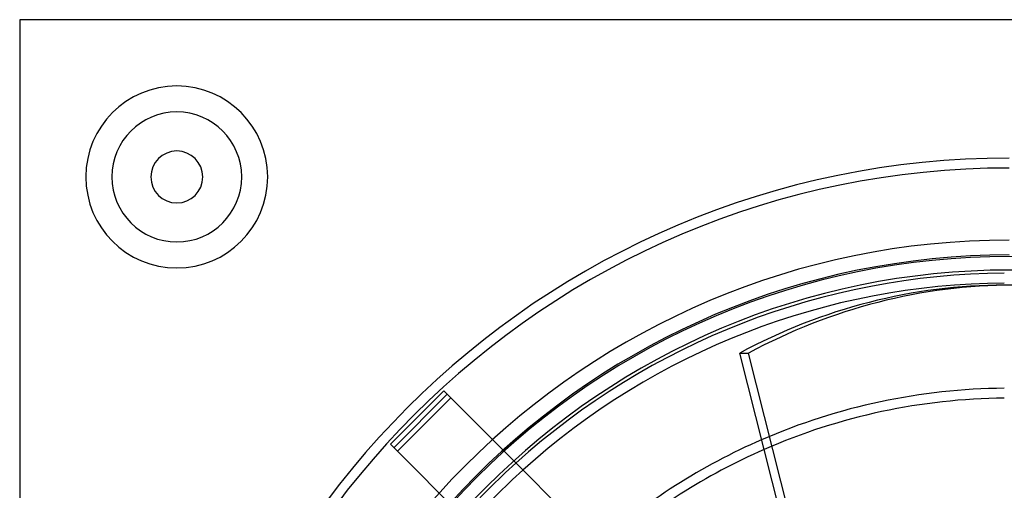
# Model space of a CAD drawing. Header units: millimetres. Extents: x -200 to 200, y -200 to 200.
# Tile 4 of 11: x -200 to -1, y 105 to 200. Entities that reach past the tile are written whole.
import ezdxf

# ---------------------------------------------------------------- set-up
doc = ezdxf.new("R2010")
doc.units = ezdxf.units.MM
doc.layers.add('HIDDEN', color=7, linetype='Continuous')
doc.layers.add('THICK', color=7, linetype='Continuous')

msp = doc.modelspace()

# ---------------------------------------------------------------- linework, layer by layer
at = {"layer": 'HIDDEN'}
for p, q in [((-200, 200), (-200, 200)), ((-114.29, 125.07), (-125.07, 114.29)), ((-124.36, 113.58), (-113.58, 124.36)), ((-123.66, 112.87), (-112.87, 123.66)), ((-114.29, 125.07), (-114.29, 125.07)), ((-112.87, 123.66), (-114.29, 125.07)), ((-112.87, 123.66), (-112.87, 123.66)), ((-100.15, 110.93), (-112.87, 123.66)), ((-125.07, 114.29), (-123.66, 112.87)), ((-125.07, 114.29), (-125.07, 114.29)), ((-123.66, 112.87), (-123.66, 112.87)), ((-123.66, 112.87), (-110.93, 100.15))]:
    msp.add_line(p, q, dxfattribs=at)
for centre, radius, start, end in [((-168.25, 168.25), 18.38, 90, 270), ((-168.25, 168.25), 18.38, 270, 90), ((-168.25, 168.25), 13.12, 90, 270), ((-168.25, 168.25), 13.12, 270, 90), ((0, 0), 172.05, 90, 180), ((0, 0), 172.05, 90, 180), ((0, 0), 170.05, 90, 180), ((0, 0), 170.05, 90, 180), ((0, 0), 152.19, 0, 180), ((0, 0), 125.59, 90.4562, 113.4812), ((0, 0), 123.59, 90.4636, 113.6326), ((0, 0), 148.82, 132.0631, 137.9369), ((0, 0), 146.82, 132.0231, 137.9769)]:
    msp.add_arc(centre, radius, start, end, dxfattribs=at)
at = {"layer": 'THICK'}
for p, q in [((200, 200), (-200, 200)), ((-200, 200), (-200, -200)), ((-54.47, 132.68), (-52.69, 132.68)), ((-37.87, 67.1), (-54.47, 132.68)), ((-36.09, 67.1), (-52.69, 132.68)), ((-52.27, 63.06), (-100.15, 110.93))]:
    msp.add_line(p, q, dxfattribs=at)
for centre, radius, start, end in [((-168.25, 168.25), 18.38, 90, 270), ((-168.25, 168.25), 18.38, 270, 90), ((-168.25, 168.25), 13.12, 90, 270), ((-168.25, 168.25), 13.12, 270, 90), ((-168.25, 168.25), 5.25, 0, 180), ((-168.25, 168.25), 5.25, 180, 0), ((0, 0), 155.5, 90, 180), ((0, 0), 152.5, 90, 270), ((0, 0), 149.45, 0, 180), ((0, 0), 148.82, 90.385, 132.0631), ((0, 0), 146.82, 90.3902, 132.0231), ((0, 0), 125.59, 113.4812, 131.5193), ((0, 0), 123.59, 113.6326, 131.4628)]:
    msp.add_arc(centre, radius, start, end, dxfattribs=at)
for centre, major_axis, start_param, end_param in [((-0.89, 0), (0, -146.4), -3.141593, -2.70526), ((0.89, 0), (0, 146.4), 0, 0.436332)]:
    msp.add_ellipse(centre, major_axis=major_axis, ratio=0.866025, start_param=start_param, end_param=end_param, dxfattribs=at)

doc.saveas('drawing.dxf')
